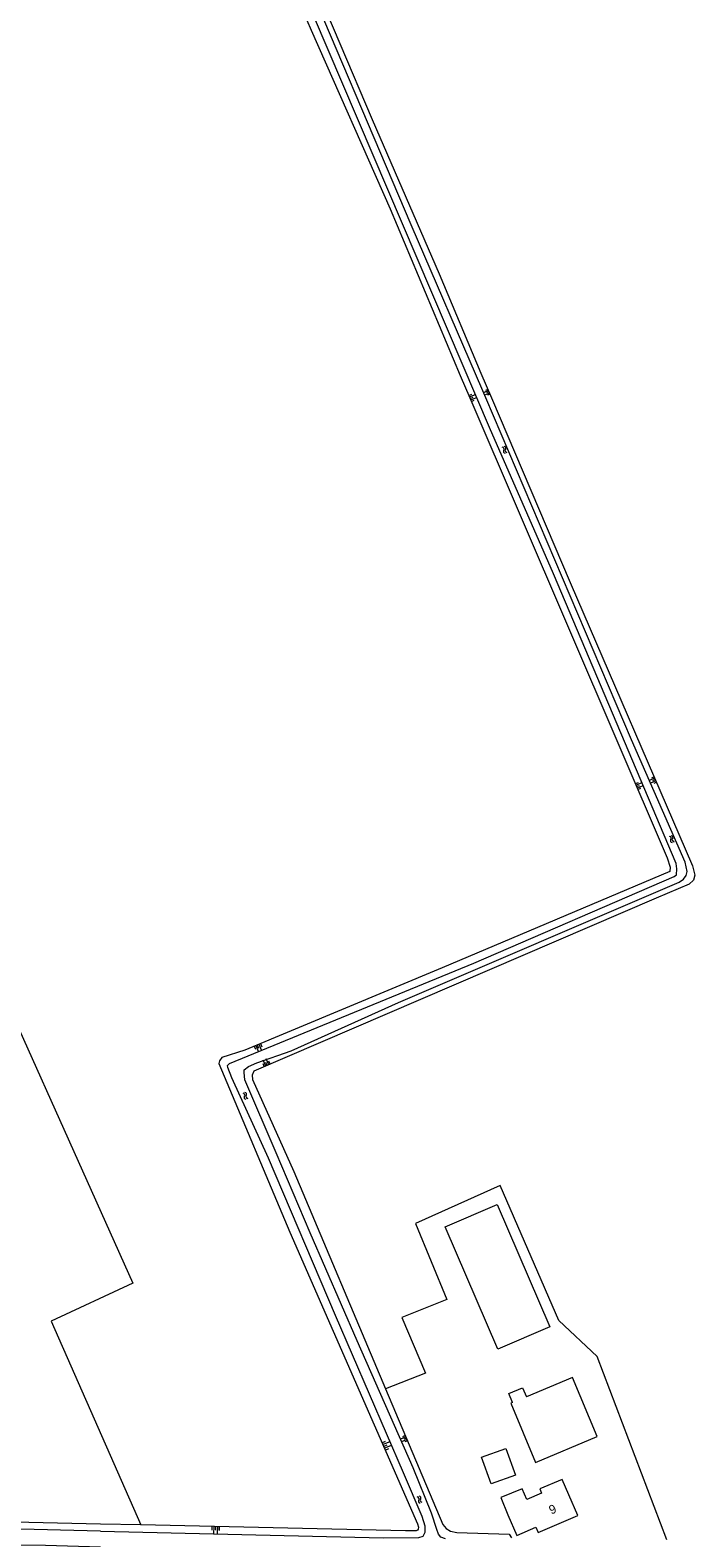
# Model space of a CAD drawing. Extents: x 99476 to 102828, y 406437 to 407931.
# Tile 151 of 162: x 102458 to 102607, y 406744 to 407082. Entities that reach past the tile are written whole.
import ezdxf

# ---------------------------------------------------------------- set-up
doc = ezdxf.new("R2010")
doc.units = 0
doc.header["$MEASUREMENT"] = 0
for name, color, linetype, lineweight in [('BG_bijgebouw', 253, 'Continuous', 0), ('BG_dakoverstek', 253, 'Continuous', 13), ('BG_dakoverstek bijgebouw', 253, 'Continuous', 0), ('BG_hek', 253, 'Continuous', 0), ('BG_hoofdgebouw', 253, 'Continuous', 13), ('BG_huisnummer', 253, 'Continuous', 0), ('BG_insteek sloot', 253, 'Continuous', 0), ('BG_kant sloot', 253, 'Continuous', 0), ('BG_overig opstal', 253, 'Continuous', 0), ('BG_taludsymbool', 253, 'Continuous', 0), ('BG_vlakafsluiter', 253, 'Continuous', 0), ('BG_watersymbool', 253, 'Continuous', 0)]:
    doc.layers.add(name, color=color, linetype=linetype, lineweight=lineweight)
doc.styles.add('Style-WORKING', font='WORKING.shx')

# ---------------------------------------------------------------- blocks, each defined once
blk = doc.blocks.new('S04')
at = {"layer": 'BG_taludsymbool', "linetype": 'Continuous', "lineweight": 0}
for p, q in [((-0.5, 0), (-0.5, -0.5)), ((-0.25, 0), (-0.25, -1)), ((0, 0), (0, -0.5)), ((0.25, 0), (0.25, -1)), ((0.5, 0), (0.5, -0.5))]:
    blk.add_line(p, q, dxfattribs=at)
blk = doc.blocks.new('WATERS')
at = {"layer": 'BG_watersymbool', "linetype": 'Continuous', "lineweight": 0}
for centre, start, end in [((-0.375, 0.25), 28.07249, 151.92751), ((-0.375, -0.2), 28.07249, 151.92751), ((0.375, 0.65), 208.07249, 331.92751), ((0.375, 0.2), 208.07249, 331.92751)]:
    blk.add_arc(centre, 0.425, start, end, dxfattribs=at)

msp = doc.modelspace()

# ---------------------------------------------------------------- linework, layer by layer
at = {"layer": 'BG_bijgebouw', "linetype": 'Continuous', "lineweight": 0, "flags": 128}
msp.add_lwpolyline([(102571.053, 406761.311), (102584.904, 406767.116), (102579.343, 406780.386)], dxfattribs=at)
at = {"layer": 'BG_dakoverstek', "linetype": 'Continuous', "lineweight": 13}
msp.add_line((102568.081, 406755.413), (102563.251, 406753.429), dxfattribs=at)
at = {"layer": 'BG_dakoverstek bijgebouw', "linetype": 'Continuous', "lineweight": 0}
msp.add_line((102579.343, 406780.386), (102568.998, 406776.051), dxfattribs=at)
at = {"layer": 'BG_dakoverstek bijgebouw', "linetype": 'Continuous', "lineweight": 0, "flags": 128}
for points in [[(102565.866, 406774.738), (102565.071, 406776.76), (102568.158, 406778.087), (102568.998, 406776.051)], [(102565.866, 406774.738), (102565.492, 406774.581), (102571.053, 406761.311)], [(102566.59, 406758.492), (102561.128, 406756.502), (102558.945, 406762.473), (102564.407, 406764.463), (102566.59, 406758.492)]]:
    msp.add_lwpolyline(points, dxfattribs=at)
at = {"layer": 'BG_hek', "linetype": 'Continuous', "lineweight": 0, "flags": 128}
msp.add_lwpolyline([(102416.045, 406747.605), (102366.529, 406857.603), (102440.707, 406890.719), (102480.729, 406801.486), (102462.446, 406793.008), (102482.508, 406747.317)], dxfattribs=at)
at = {"layer": 'BG_hoofdgebouw', "linetype": 'Continuous', "lineweight": 13}
msp.add_line((102563.251, 406753.429), (102564.88, 406749.58), dxfattribs=at)
at = {"layer": 'BG_hoofdgebouw', "linetype": 'Continuous', "lineweight": 13, "flags": 128}
for points in [[(102578.53, 406754.05), (102577.023, 406757.527), (102571.994, 406755.396), (102572.408, 406754.418), (102569.097, 406753.016), (102568.081, 406755.413)], [(102564.88, 406749.58), (102566.831, 406744.971), (102571.152, 406746.802), (102571.66, 406745.632), (102580.52, 406749.46), (102578.53, 406754.05)]]:
    msp.add_lwpolyline(points, dxfattribs=at)
at = {"layer": 'BG_insteek sloot', "linetype": 'Continuous', "lineweight": 0, "flags": 128}
for points in [[(102406.611, 407349.845), (102408.018, 407346.466), (102428.584, 407298.744), (102440.132, 407271.017), (102450.774, 407246.258), (102462.503, 407218.614), (102473.116, 407193.894), (102482.366, 407172.544), (102495.144, 407142.382), (102508.081, 407111.589), (102520.749, 407082.438), (102538.496, 407042.389)], [(102410.721, 407351.857), (102417.024, 407337.25), (102427.05, 407313.694), (102437.59, 407289.463), (102445.329, 407271.528), (102451.038, 407257.582), (102492.083, 407161.526), (102519.919, 407096.53), (102534.441, 407062.361), (102549.477, 407027.78), (102558.825, 407005.537), (102561.182349, 407000)], [(102538.496, 407042.389), (102554.181, 407004.993), (102556.323753, 407000)], [(102556.323753, 407000), (102600.58, 406896.875), (102601.222, 406894.792), (102601.159, 406893.768), (102550.136, 406872.169), (102505.863, 406853.76), (102500.708, 406852.136), (102500.168, 406851.324), (102500.015, 406850.75), (102515.922, 406812.958), (102544.562, 406747.534), (102544.807, 406746.85), (102544.775, 406746.394), (102544.581, 406746.124), (102544.304, 406745.973), (102541.862, 406745.959), (102482.508, 406747.317)], [(102561.182349, 407000), (102578.815, 406958.584), (102606.248, 406895.086), (102606.788, 406892.995), (102606.482, 406891.847), (102605.542, 406890.95), (102598.077, 406887.798), (102507.916, 406849.056), (102507.536, 406848.157), (102507.57, 406847.192), (102516.82, 406826.563), (102537.419, 406777.789)], [(102537.419, 406777.789), (102550.252, 406747.405), (102550.999, 406746.485), (102552.012, 406745.908), (102553.445, 406745.589), (102565.167, 406745.214), (102565.701, 406744.392)], [(102482.508, 406747.317), (102473.516, 406747.523), (102437.959, 406748.277), (102429.754, 406748.36), (102424.96, 406747.828)]]:
    msp.add_lwpolyline(points, dxfattribs=at)
at = {"layer": 'BG_kant sloot', "linetype": 'Continuous', "lineweight": 0, "flags": 128}
for points in [[(102559.878341, 407000), (102559.203, 407001.584), (102543.199, 407038.747), (102516.779, 407100.896), (102483.538, 407178.308), (102473.108, 407203.071)], [(102557.884999, 407000), (102521.287, 407085.679), (102504.769, 407125.125), (102490.98, 407156.3), (102479.135, 407185.186), (102473.112, 407198.225)], [(102473.518, 406745.893), (102536.925, 406744.449), (102544.862, 406744.515), (102545.849, 406744.818), (102546.305, 406745.689), (102546.271, 406747.016), (102545.648, 406749.187), (102541.46, 406759.015), (102526.205, 406794.261), (102511.21, 406829.501), (102502.945, 406847.545), (102502.079, 406849.863), (102501.989, 406850.313), (102502.459, 406850.762), (102557.223, 406873.25), (102602.12, 406892.681), (102602.7, 406893.038), (102602.782, 406894.42), (102602.625, 406895.629), (102575.072, 406960.492), (102560.723, 406993.356), (102557.884999, 407000)], [(102550.881, 406744.17), (102549.817, 406744.558), (102549.311, 406745.212), (102548.903, 406746.256), (102547.714, 406749.957), (102543.599, 406760.097), (102531.056, 406788.606), (102520.523, 406812.772), (102512.928, 406830.748), (102505.855, 406847.095), (102505.709, 406848.763), (102505.706, 406849.374), (102506.664, 406850.07), (102508.527, 406850.896), (102516.289, 406853.565), (102540.291, 406864.435), (102603.269, 406891.415), (102604.277, 406892.115), (102604.817, 406892.926), (102605.099, 406893.766), (102604.605, 406895.913), (102592.568, 406923.327), (102559.878341, 407000)], [(102473.518, 406745.893), (102452.659, 406746.453), (102434.931, 406746.674), (102426.7, 406746.063), (102426.387, 406745.709), (102426.51, 406743.57), (102427.028, 406743.491), (102443.643, 406743.009), (102461.138, 406742.752), (102473.521, 406742.371)]]:
    msp.add_lwpolyline(points, dxfattribs=at)
at = {"layer": 'BG_overig opstal', "linetype": 'Continuous', "lineweight": 0, "flags": 128}
msp.add_lwpolyline([(102574.23, 406791.699), (102562.594, 406786.693), (102550.789, 406814.132), (102562.425, 406819.138), (102574.23, 406791.699)], dxfattribs=at)
at = {"layer": 'BG_taludsymbool', "linetype": 'Continuous', "lineweight": 0}
for p, q in [((102556.1095, 407000.5), (102556.7685, 407000.7825)), ((102556.25075, 407000.1705), (102557.56875, 407000.7355)), ((102556.392, 406999.841), (102556.762906, 407000)), ((102556.53325, 406999.5115), (102557.672795, 407000)), ((102556.6745, 406999.182), (102557.3335, 406999.4645)), ((102556.762906, 407000), (102557.051, 407000.1235)), ((102557.672795, 407000), (102557.85125, 407000.0765))]:
    msp.add_line(p, q, dxfattribs=at)
at = {"layer": 'BG_vlakafsluiter', "linetype": 'Continuous', "lineweight": 0, "flags": 128}
msp.add_lwpolyline([(102600.51, 406743.964), (102584.915, 406785.042), (102576.305, 406793.173), (102563.095, 406823.375), (102544.162, 406814.873), (102551.156, 406797.862), (102541.047, 406793.818), (102546.349, 406781.354), (102537.419, 406777.789)], dxfattribs=at)

# ---------------------------------------------------------------- block references
at = {"layer": 'BG_taludsymbool', "linetype": 'Continuous', "lineweight": 0}
for p, xscale, yscale, zscale, rotation in [((102560.616, 407001.33), 1.190954, 1.190954, 1.190954, 293.034347), ((102593.734, 406912.828), 1.458158, 1.458158, 1.458158, 113.224388), ((102597.903, 406914.401), 1.297577, 1.297577, 1.297577, 293.384126), ((102508.669, 406854.927), 1.508539, 1.508539, 1.508539, 22.570198), ((102510.891, 406850.334), 1.418242, 1.418242, 1.418242, 203.256942), ((102536.953, 406764.917), 1.803685, 1.803685, 1.803685, 113.665756), ((102542.077, 406766.762), 1.26332, 1.26332, 1.26332, 292.871054), ((102499.318, 406746.933), 1.633442, 1.633442, 1.633442, 358.666965)]:
    msp.add_blockref('S04', p, dxfattribs=dict(at, xscale=xscale, yscale=yscale, zscale=zscale, rotation=rotation))
at = {"layer": 'BG_watersymbool', "linetype": 'Continuous', "lineweight": 0, "rotation": 295.155372}
for p in [(102563.925, 406988.23), (102601.398, 406900.956), (102505.778, 406843.42), (102544.866, 406752.913)]:
    msp.add_blockref('WATERS', p, dxfattribs=at)

# ---------------------------------------------------------------- texts
at = {"layer": 'BG_huisnummer', "linetype": 'Continuous', "lineweight": 0, "style": 'Style-WORKING'}
msp.add_text('9', height=2, rotation=23.386642, dxfattribs=at).set_placement((102574.588, 406749.619))

doc.saveas('drawing.dxf')
